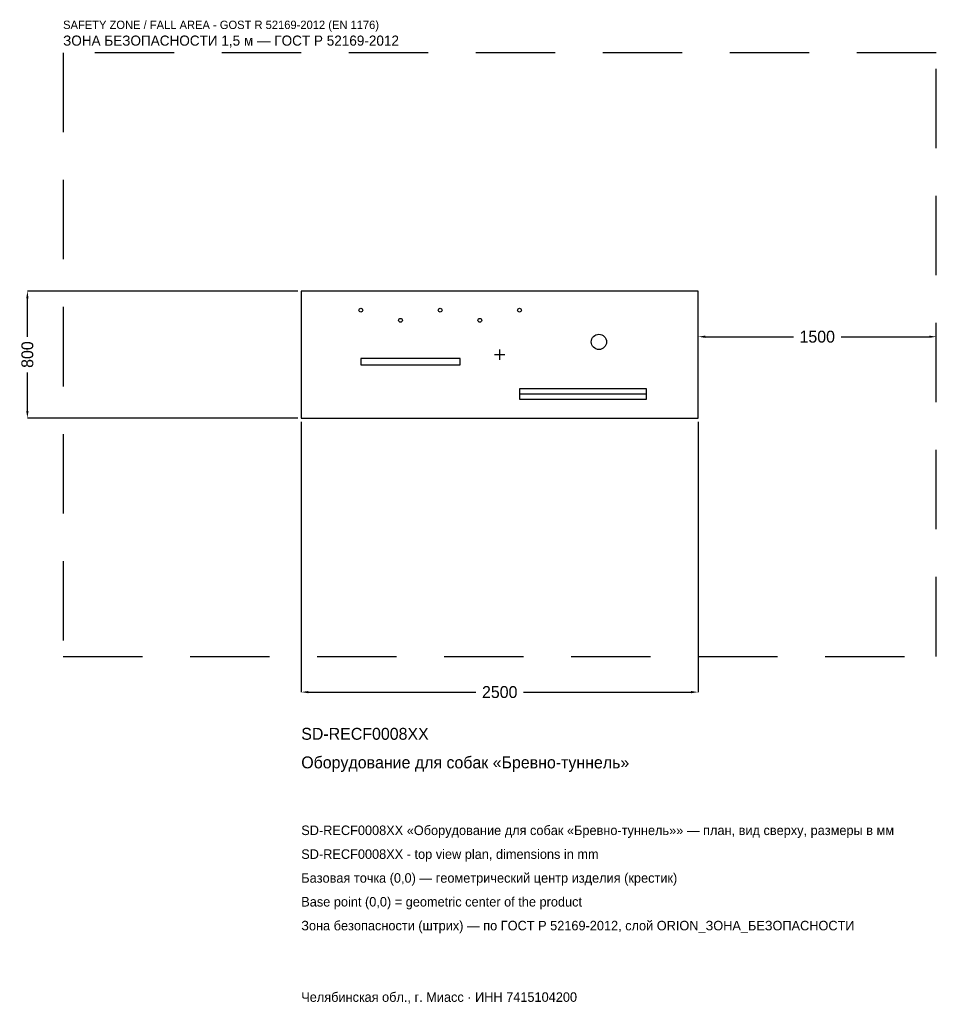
# Model space of a CAD drawing. Header units: metres. Extents: x -3024 to 2750, y -4091 to 2109.
import ezdxf

# ---------------------------------------------------------------- set-up
doc = ezdxf.new("R2010")
doc.units = ezdxf.units.M
doc.linetypes.add('DASHED', pattern=[800, 500, -300])
for name, color, linetype in [('ORION_ДАННЫЕ', 3, 'Continuous'), ('ORION_ЗОНА_БЕЗОПАСНОСТИ', 1, 'Continuous'), ('ORION_КОНТУР', 7, 'Continuous'), ('ORION_РАЗМЕРЫ', 8, 'Continuous')]:
    doc.layers.add(name, color=color, linetype=linetype)
doc.dimstyles.new('ORION', dxfattribs={"dimtxt": 75, "dimasz": 45, "dimexe": 1.25, "dimexo": 22.5, "dimtad": 1, "dimdec": 0, "dimcen": 2.5, "dimazin": 3, "dimtfac": 1, "dimtmove": 0, "dimatfit": 3, "dimarcsym": 0})

# ---------------------------------------------------------------- blocks, each defined once
blk = doc.blocks.new('_CLOSEDFILLED')
at = {"color": 0, "linetype": 'BYBLOCK'}
blk.add_solid([(-1, 0.16), (0, 0), (-1, -0.16)], dxfattribs=at)
blk = doc.blocks.new('*D1')
for p, q in [((-1250, -422.5), (-1250, -2125)), ((1250, -422.5), (1250, -2125)), ((-1205, -2125), (-150, -2125)), ((150, -2125), (1205, -2125))]:
    blk.add_line(p, q)
at = {"layer": 'Defpoints'}
for p in [(-1250, -400), (1250, -400), (-1250, -2125)]:
    blk.add_point(p, dxfattribs=at)
at = {"layer": 'ORION_РАЗМЕРЫ', "xscale": 45, "yscale": 45, "rotation": 180}
blk.add_blockref('_CLOSEDFILLED', (-1250, -2125), dxfattribs=at)
at = {"layer": 'ORION_РАЗМЕРЫ', "xscale": 45, "yscale": 45}
blk.add_blockref('_CLOSEDFILLED', (1250, -2125), dxfattribs=at)
at = {"layer": 'ORION_РАЗМЕРЫ', "insert": (0, -2125), "char_height": 75, "attachment_point": 5}
blk.add_mtext('2500', dxfattribs=at)
blk = doc.blocks.new('*D2')
for p, q in [((-1272.5, 400), (-2975, 400)), ((-2975, 112.5), (-2975, 355)), ((-2975, -355), (-2975, -112.5)), ((-1272.5, -400), (-2975, -400))]:
    blk.add_line(p, q)
at = {"layer": 'Defpoints'}
for p in [(-1250, 400), (-2975, -400), (-1250, -400)]:
    blk.add_point(p, dxfattribs=at)
at = {"layer": 'ORION_РАЗМЕРЫ', "xscale": 45, "yscale": 45}
for p, rotation in [((-2975, 400), 90), ((-2975, -400), 270)]:
    blk.add_blockref('_CLOSEDFILLED', p, dxfattribs=dict(at, rotation=rotation))
at = {"layer": 'ORION_РАЗМЕРЫ', "insert": (-2975, 0), "char_height": 75, "attachment_point": 5, "rotation": 90}
blk.add_mtext('800', dxfattribs=at)
blk = doc.blocks.new('*D3')
for p, q in [((1250, 22.5), (1250, 112.5)), ((1295, 112.5), (1850, 112.5)), ((2150, 112.5), (2705, 112.5)), ((2750, 22.5), (2750, 112.5))]:
    blk.add_line(p, q)
at = {"layer": 'Defpoints'}
for p in [(1250, 112.5), (1250, 0), (2750, 0)]:
    blk.add_point(p, dxfattribs=at)
at = {"layer": 'ORION_РАЗМЕРЫ', "xscale": 45, "yscale": 45, "rotation": 180}
blk.add_blockref('_CLOSEDFILLED', (1250, 112.5), dxfattribs=at)
at = {"layer": 'ORION_РАЗМЕРЫ', "xscale": 45, "yscale": 45}
blk.add_blockref('_CLOSEDFILLED', (2750, 112.5), dxfattribs=at)
at = {"layer": 'ORION_РАЗМЕРЫ', "insert": (2000, 112.5), "char_height": 75, "attachment_point": 5}
blk.add_mtext('1500', dxfattribs=at)
blk = doc.blocks.new('ОРИОН SD-RECF0008XX Оборудование для собак Бревно-туннель')
at = {"layer": 'ORION_ЗОНА_БЕЗОПАСНОСТИ', "linetype": 'DASHED'}
blk.add_lwpolyline([(-2750, -1900), (2750, -1900), (2750, 1900), (-2750, 1900)], close=True, dxfattribs=at)
at = {"layer": 'ORION_КОНТУР'}
blk.add_line((125, -248), (925, -248), dxfattribs=at)
for points in [[(-1250, -400), (1250, -400), (1250, 400), (-1250, 400)], [(-875, -64), (-250, -64), (-250, -24), (-875, -24)], [(125, -280), (925, -280), (925, -216), (125, -216)]]:
    blk.add_lwpolyline(points, close=True, dxfattribs=at)
for centre, radius in [((-875, 280), 12), ((-375, 280), 12), ((125, 280), 12), ((-625, 216), 12), ((-125, 216), 12), ((625, 80), 48)]:
    blk.add_circle(centre, radius, dxfattribs=at)
at = {"layer": 'ORION_РАЗМЕРЫ'}
for p, q in [((-32, 0), (32, 0)), ((0, -32), (0, 32))]:
    blk.add_line(p, q, dxfattribs=at)
at = {"layer": 'ORION_ДАННЫЕ'}
for tag, p in [('АРТИКУЛ', (-1250, -2425)), ('НАИМЕНОВАНИЕ', (-1250, -2605))]:
    blk.add_attdef(tag, p, '', height=75, dxfattribs=at)
at = {"layer": 'ORION_ДАННЫЕ', "flags": 1}
for tag, p in [('ПРОИЗВОДИТЕЛЬ', (-1250, -2785)), ('ТЕЛЕФОН', (-1250, -2965)), ('САЙТ', (-1250, -3325)), ('АДРЕС', (-1250, -3505)), ('РЕКВИЗИТЫ', (-1250, -3685)), ('ГАБАРИТЫ', (-1250, -3865)), ('ЗОНА_БЕЗОПАСНОСТИ', (-1250, -4045))]:
    blk.add_attdef(tag, p, '', height=75, dxfattribs=at)
at = {"layer": 'ORION_ЗОНА_БЕЗОПАСНОСТИ', "color": 1}
for s, height, p in [('SAFETY ZONE / FALL AREA - GOST R 52169-2012 (EN 1176)', 52.5, (-2750, 2050)), ('ЗОНА БЕЗОПАСНОСТИ 1,5 м — ГОСТ Р 52169-2012', 63.75, (-2750, 1945))]:
    blk.add_text(s, height=height, dxfattribs=at).set_placement(p)
at = {"layer": 'ORION_РАЗМЕРЫ'}
dim = blk.add_linear_dim(base=(-2975, -400), p1=(-1250, -400), p2=(-1250, 400), angle=90, dimstyle='ORION', dxfattribs=at)
dim.commit()
dim.dimension.update_dxf_attribs({"geometry": '*D2', "text_midpoint": (-2975, 0)})
for base, p1, p2, picture, middle in [((1250, 112.5), (1250, 0), (2750, 0), '*D3', (2000, 112.5)), ((-1250, -2125), (-1250, -400), (1250, -400), '*D1', (0, -2125))]:
    dim = blk.add_linear_dim(base=base, p1=p1, p2=p2, dimstyle='ORION', dxfattribs=at)
    dim.commit()
    dim.dimension.update_dxf_attribs({"geometry": picture, "text_midpoint": middle})

msp = doc.modelspace()

# ---------------------------------------------------------------- block references
msp.add_blockref('ОРИОН SD-RECF0008XX Оборудование для собак Бревно-туннель', (0, 0)).add_auto_attribs({'АРТИКУЛ': 'SD-RECF0008XX', 'НАИМЕНОВАНИЕ': 'Оборудование для собак «Бревно-туннель»'})

# ---------------------------------------------------------------- texts
at = {"layer": 'ORION_ДАННЫЕ', "color": 3}
for s, p in [('SD-RECF0008XX «Оборудование для собак «Бревно-туннель»» — план, вид сверху, размеры в мм', (-1250, -3025)), ('SD-RECF0008XX - top view plan, dimensions in mm', (-1250, -3175)), ('Челябинская обл., г. Миасс · ИНН 7415104200', (-1250, -4075))]:
    msp.add_text(s, height=60, dxfattribs=at).set_placement(p)
at = {"layer": 'ORION_ДАННЫЕ', "color": 7}
for s, p in [('Базовая точка (0,0) — геометрический центр изделия (крестик)', (-1250, -3325)), ('Base point (0,0) = geometric center of the product', (-1250, -3475))]:
    msp.add_text(s, height=60, dxfattribs=at).set_placement(p)
at = {"layer": 'ORION_ДАННЫЕ', "color": 1}
msp.add_text('Зона безопасности (штрих) — по ГОСТ Р 52169-2012, слой ORION_ЗОНА_БЕЗОПАСНОСТИ', height=60, dxfattribs=at).set_placement((-1250, -3625))

doc.saveas('drawing.dxf')
